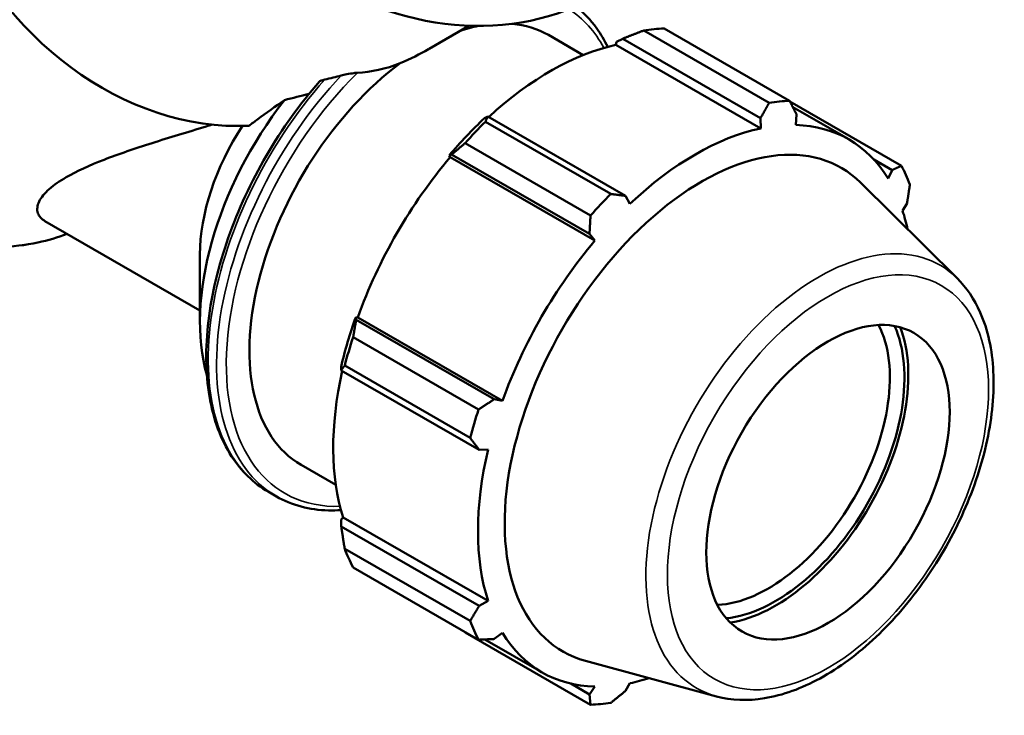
# Model space of a CAD drawing. Header units: millimetres. Extents: x 0 to 1069, y -425 to 838.
# Tile 9 of 10: x 914 to 1057, y 611 to 712. Entities that reach past the tile are written whole.
import ezdxf

# ---------------------------------------------------------------- set-up
doc = ezdxf.new("R2010")
doc.units = ezdxf.units.MM
doc.layers.add('Visible (ANSI)', color=7, linetype='Continuous', lineweight=50)
doc.layers.add('Visible Narrow (ANSI)', color=7, linetype='Continuous', lineweight=35)

msp = doc.modelspace()

# ---------------------------------------------------------------- linework, layer by layer
at = {"layer": 'Visible (ANSI)'}
for p, q in [((973.723, 707.743), (979.511, 711.102)), ((991.067, 709.767), (996.119, 706.858)), ((1023.125, 699.925), (1004.906, 710.416)), ((1007.869, 710.703), (1026.088, 700.212)), ((1000.869, 708.319), (1000.971, 708.752)), ((1000.869, 708.319), (1021.896, 696.21)), ((1000.971, 708.752), (1001.854, 709.227)), ((1001.854, 709.227), (1021.871, 697.7)), ((1042.341, 690.78), (1026.141, 700.109)), ((1026.559, 699.299), (1034.681, 694.622)), ((982.258, 697.942), (981.783, 697.702)), ((1002.275, 686.415), (982.258, 697.942)), ((1026.979, 696.703), (1027.118, 698.208)), ((981.921, 697.18), (1000.139, 686.688)), ((1021.871, 697.7), (1021.896, 696.21)), ((997.176, 683.563), (978.958, 694.054)), ((976.645, 692.283), (977.01, 692.407)), ((976.802, 692.025), (976.645, 692.283)), ((977.01, 692.407), (997.028, 680.88)), ((976.802, 692.025), (997.829, 679.916)), ((1038.321, 691.696), (1040.975, 690.167)), ((1040.975, 690.167), (1040.403, 688.913)), ((1050.414, 674.457), (1036.393, 688.332)), ((1002.912, 685.278), (1002.275, 686.415)), ((1042.508, 684.248), (1043.148, 685.352)), ((917.942, 682.754), (940.451, 669.791)), ((997.028, 680.88), (997.829, 679.916)), ((940.451, 677.908), (940.451, 668.055)), ((963.154, 668.407), (963.077, 668.783)), ((963.077, 668.783), (963.378, 668.775)), ((983.171, 656.88), (963.154, 668.407)), ((963.378, 668.775), (984.405, 656.666)), ((962.705, 665.903), (980.923, 655.412)), ((960.949, 661.616), (960.98, 661.089)), ((960.98, 661.089), (980.998, 649.562)), ((979.696, 651.279), (961.477, 661.771)), ((984.405, 656.666), (983.171, 656.88)), ((980.998, 649.562), (982.3, 649.576)), ((955.137, 647.373), (960.189, 644.464)), ((950.353, 643.481), (951.555, 642.789)), ((960.949, 639.432), (961.273, 639.736)), ((960.98, 638.432), (960.949, 639.432)), ((961.273, 639.736), (982.3, 627.628)), ((980.998, 626.905), (960.98, 638.432)), ((961.477, 635.195), (979.696, 624.704)), ((980.923, 621.985), (962.705, 632.476)), ((982.3, 627.628), (980.998, 626.905)), ((978.958, 623.044), (997.176, 612.553)), ((983.171, 622.09), (984.405, 622.963)), ((981.839, 622.026), (990.127, 617.254)), ((1015.465, 613.767), (996.427, 618.93)), ((997.028, 614.048), (994.308, 615.614)), ((997.829, 615.173), (997.028, 614.048)), ((1002.275, 614.557), (1002.912, 615.666))]:
    msp.add_line(p, q, dxfattribs=at)
for centre, major_axis, ratio, start_param, end_param in [((973.332, 759.212), (-25.247, 43.506), 0.8159693, 0, 3.1415927), ((939.099, 739.346), (-22.442, 38.672), 0.8159693, 0, 2.7446746), ((973.102, 678.57), (-17.965, -31.197), 0.5780931, 3.6142517, 3.7233705), ((973.102, 678.57), (17.965, 31.197), 0.5780931, 0, 0.2607917), ((993.413, 666.874), (23.954, 41.596), 0.5780931, 0.3435016, 0.4380292), ((991.377, 668.046), (22.277, 38.684), 0.5780931, 0.4780318, 1.0719493), ((973.102, 678.57), (-17.965, -31.197), 0.5780931, 4.065497, 6.2831853), ((973.102, 759.078), (14.483, 54.293), 0.5176373, 3.3030056, 3.5044866), ((965.907, 682.714), (-17.965, -31.197), 0.5780931, 4.4686346, 5.7788408), ((1011.632, 656.382), (23.954, 41.596), 0.5780931, 0.3435016, 0.4380292), ((957.352, 687.64), (-11.928, -20.713), 0.5780931, 4.6125352, 5.4958534), ((991.377, 668.046), (-22.516, -39.1), 0.5780931, 4.2304897, 4.4050227), ((993.413, 666.874), (23.954, 41.596), 0.5780931, 1.1288997, 1.2234273), ((1012.404, 655.938), (22.277, 38.684), 0.5780931, 5.975819, 6.5866842), ((1012.404, 655.938), (-22.277, -38.684), 0.5780931, 3.6196245, 4.2304897), ((1013.354, 655.391), (20.213, 35.101), 0.5780931, 6.1320197, 9.5759436), ((991.377, 668.046), (22.277, 38.684), 0.5780931, 1.26343, 1.8742952), ((1011.632, 656.382), (23.954, 41.596), 0.5780931, 5.8412887, 5.9358163), ((1011.632, 656.382), (-23.954, -41.596), 0.5780931, 4.2704924, 4.36502), ((1012.404, 655.938), (22.277, 38.684), 0.5780931, 5.7136978, 5.8012861), ((1012.404, 655.938), (-22.277, -38.684), 0.5780931, 4.4050227, 5.0158879), ((991.377, 668.046), (-22.516, -39.1), 0.5780931, 5.0158879, 5.1904208), ((1022.976, 649.85), (12.476, 21.665), 0.5780931, 3.495953, 5.928825), ((1024.037, 649.239), (13.224, 22.964), 0.5780931, 3.5347316, 5.8900464), ((1024.037, 649.239), (13.621, 23.652), 0.5780931, 3.5786831, 5.8460948), ((993.413, 666.874), (23.954, 41.596), 0.5780931, 1.9142979, 2.0088255), ((991.377, 668.046), (22.277, 38.684), 0.5780931, 2.0656152, 2.6596934), ((1011.632, 656.382), (-23.954, -41.596), 0.5780931, 5.0558906, 5.1504181), ((1012.404, 655.938), (-22.277, -38.684), 0.5780931, 5.1904208, 5.8012861), ((993.413, 666.874), (-23.954, -41.596), 0.5780931, 5.8412887, 5.9358163), ((1011.632, 656.382), (-23.954, -41.596), 0.5780931, 5.8412887, 5.9358163), ((1012.404, 655.938), (-22.277, -38.684), 0.5780931, 5.975819, 6.5866842), ((1012.404, 655.938), (22.277, 38.684), 0.5780931, 3.6196245, 3.7110801), ((1011.632, 656.382), (-23.954, -41.596), 0.5780931, 0.3435016, 0.4380292)]:
    msp.add_ellipse(centre, major_axis=major_axis, ratio=ratio, start_param=start_param, end_param=end_param, dxfattribs=at)
msp.add_ellipse((1031.668, 644.844), major_axis=(-12.476, -21.665), ratio=0.5780931, dxfattribs=at)
for points, knots in [([(883.258, 755.404), (880.101, 753.572), (877.301, 751.128), (872.686, 745.257), (870.876, 741.827), (868.419, 734.306), (867.785, 730.21), (867.763, 721.767), (868.385, 717.42), (870.825, 708.926), (872.646, 704.78), (877.304, 697.113), (880.14, 693.594), (886.544, 687.542), (890.111, 685.01), (897.614, 681.2), (901.548, 679.919), (909.369, 678.753), (913.256, 678.858), (918.377, 679.965), (919.788, 680.383), (921.156, 680.903)], [4.7151184, 4.7151184, 4.7151184, 4.7151184, 5.0290191, 5.0290191, 5.3450479, 5.3450479, 5.6649141, 5.6649141, 5.9872596, 5.9872596, 6.3105437, 6.3105437, 6.6340145, 6.6340145, 6.9572205, 6.9572205, 7.279299, 7.279299, 7.5985804, 7.5985804, 7.7239475, 7.7239475, 7.7239475, 7.7239475]), ([(999.671, 708.036), (999.202, 708.997), (998.67, 709.895), (997.198, 711.953), (996.185, 713.028), (995.053, 713.929)], [5.12719605, 5.12719605, 5.12719605, 5.12719605, 5.24234528, 5.24234528, 5.41283751, 5.41283751, 5.41283751, 5.41283751]), ([(973.723, 707.743), (973.695, 707.727), (973.666, 707.71), (972.423, 706.994), (971.039, 706.312), (969.539, 705.66)], [2.21630911, 2.21630911, 2.21630911, 2.21630911, 2.22851728, 2.22851728, 2.74388204, 2.74388204, 2.74388204, 2.74388204]), ([(963.324, 704.287), (963.192, 704.281), (963.015, 704.263), (962.499, 704.194), (962.136, 704.135), (961.484, 704.007), (961.214, 703.948), (960.976, 703.886)], [-0.24193774, -0.24193774, -0.24193774, -0.24193774, -0.17386409, -0.17386409, -0.07484365, -0.07484365, 0, 0, 0, 0]), ([(957.807, 703.005), (954.971, 699.772), (952.365, 696.141), (947.875, 688.45), (945.991, 684.392), (943.131, 676.247), (942.157, 672.162), (941.224, 664.363), (941.268, 660.65), (942.397, 653.981), (943.481, 651.02), (946.458, 646.429), (948.251, 644.692), (950.353, 643.481)], [0.4537683, 0.4537683, 0.4537683, 0.4537683, 0.7770875, 0.7770875, 1.1000882, 1.1000882, 1.4233701, 1.4233701, 1.7473292, 1.7473292, 2.0704716, 2.0704716, 2.3581282, 2.3581282, 2.3581282, 2.3581282]), ([(958.602, 703.301), (958.495, 703.275), (958.39, 703.248), (958.203, 703.193), (958.119, 703.165), (957.972, 703.109), (957.91, 703.08), (957.839, 703.035), (957.82, 703.02), (957.807, 703.005)], [-0.45145611, -0.45145611, -0.45145611, -0.45145611, -0.41068155, -0.41068155, -0.37392078, -0.37392078, -0.33754817, -0.33754817, -0.31750342, -0.31750342, -0.31750342, -0.31750342]), ([(947.598, 696.601), (948.004, 696.908), (948.417, 697.217), (950.092, 698.453), (951.407, 699.391), (952.741, 700.321)], [2.0022793, 2.0022793, 2.0022793, 2.0022793, 2.3034526, 2.3034526, 3.2010654, 3.2010654, 3.2010654, 3.2010654]), ([(942.22, 696.752), (941.935, 696.665), (941.65, 696.578), (938.646, 695.667), (935.999, 694.874), (930.993, 693.284), (928.638, 692.488), (924.407, 690.843), (922.531, 689.993), (920.093, 688.578), (919.254, 688.005), (917.901, 686.815), (917.39, 686.198), (916.815, 685.001), (916.751, 684.42), (917.076, 683.449), (917.43, 683.049), (917.942, 682.754)], [-10.7668377, -10.7668377, -10.7668377, -10.7668377, -10.6713209, -10.6713209, -9.7548649, -9.7548649, -8.8384089, -8.8384089, -7.9219529, -7.9219529, -7.3752525, -7.3752525, -6.8285521, -6.8285521, -6.2818518, -6.2818518, -5.7759968, -5.7759968, -5.7759968, -5.7759968]), ([(1015.465, 613.767), (1017.66, 613.172), (1020.031, 613.096), (1025.108, 613.92), (1027.828, 614.913), (1033.301, 617.904), (1036.051, 619.945), (1041.232, 624.823), (1043.663, 627.659), (1047.972, 633.829), (1049.853, 637.16), (1052.894, 644.003), (1054.053, 647.514), (1055.525, 654.399), (1055.835, 657.771), (1055.52, 664.053), (1054.895, 666.966), (1052.931, 671.396), (1051.806, 673.08), (1050.414, 674.457)], [2.5092938, 2.5092938, 2.5092938, 2.5092938, 2.7980291, 2.7980291, 3.1162465, 3.1162465, 3.447868, 3.447868, 3.7788264, 3.7788264, 4.1081571, 4.1081571, 4.4375704, 4.4375704, 4.7687038, 4.7687038, 5.100029, 5.100029, 5.3485553, 5.3485553, 5.3485553, 5.3485553]), ([(951.555, 642.789), (953.788, 641.503), (956.361, 640.818), (959.721, 640.741), (960.333, 640.756), (960.953, 640.801)], [2.3581282, 2.3581282, 2.3581282, 2.3581282, 2.66373117, 2.66373117, 2.730653, 2.730653, 2.730653, 2.730653])]:
    msp.add_open_spline(points, degree=3, knots=knots, dxfattribs=at)
for points, weights in [([(1001.854, 709.227), (1003.336, 709.817), (1004.906, 710.416)], [1.00445291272, 1.00844685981, 1.01163019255]), ([(1021.871, 697.7), (1022.489, 698.787), (1023.125, 699.925)], [1.00286255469, 1.001839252, 1]), ([(1026.088, 700.212), (1026.618, 699.187), (1027.118, 698.208)], [1, 1.001839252, 1.00286255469]), ([(981.921, 697.18), (982.079, 697.576), (982.258, 697.942)], [1.01163019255, 1.00844685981, 1.00445291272]), ([(977.01, 692.407), (977.951, 693.222), (978.958, 694.054)], [1.00445291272, 1.00844685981, 1.01163019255]), ([(1040.975, 690.167), (1041.648, 690.465), (1042.341, 690.78)], [1.00286255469, 1.001839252, 1]), ([(1043.568, 688.061), (1043.358, 686.676), (1043.148, 685.352)], [1, 1.001839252, 1.00286255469]), ([(1000.139, 686.688), (1001.233, 686.546), (1002.275, 686.415)], [1, 1.001839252, 1.00286255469]), ([(997.028, 680.88), (997.105, 682.192), (997.176, 683.563)], [1.00286255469, 1.001839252, 1]), ([(962.705, 665.903), (962.921, 667.188), (963.154, 668.407)], [1.01163019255, 1.00844685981, 1.00445291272]), ([(960.98, 661.089), (961.21, 661.43), (961.477, 661.771)], [1.00445291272, 1.00844685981, 1.01163019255]), ([(980.923, 655.412), (982.074, 656.159), (983.171, 656.88)], [1, 1.001839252, 1.00286255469]), ([(980.998, 649.562), (980.364, 650.4), (979.696, 651.279)], [1.00286255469, 1.001839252, 1]), ([(961.477, 635.195), (961.21, 636.854), (960.98, 638.432)], [1.01163019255, 1.00844685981, 1.00445291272]), ([(979.696, 624.704), (980.364, 625.824), (980.998, 626.905)], [1, 1.001839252, 1.00286255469]), ([(978.958, 623.044), (978.907, 623.11), (978.856, 623.175)], [1.01163019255, 1.01146906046, 1.01130585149]), ([(983.171, 622.09), (982.074, 622.036), (980.923, 621.985)], [1.00286255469, 1.001839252, 1]), ([(997.176, 612.553), (997.105, 613.313), (997.028, 614.048)], [1, 1.001839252, 1.00286255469]), ([(1002.275, 614.557), (1001.233, 613.714), (1000.139, 612.84)], [1.00286255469, 1.001839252, 1])]:
    msp.add_rational_spline(points, weights, degree=2, dxfattribs=at)
for points in [[(960.976, 703.886), (960.188, 703.685), (959.395, 703.489), (958.602, 703.301)], [(956.311, 701.237), (955.124, 700.919), (953.93, 700.614), (952.741, 700.321)]]:
    msp.add_open_spline(points, degree=3, dxfattribs=at)
at = {"layer": 'Visible Narrow (ANSI)'}
for centre, major_axis, ratio, start_param, end_param in [((904.297, 719.15), (21.04, -36.255), 0.8159693, 3.1415927, 6.1476671), ((973.102, 678.57), (20.341, 35.322), 0.5780931, 5.9404403, 6.2526231), ((972.395, 678.978), (-20.84, -36.189), 0.5780931, 4.32212, 6.2831853), ((973.102, 678.57), (-20.341, -35.322), 0.5780931, 4.271183, 6.6259304), ((971.193, 679.67), (-20.84, -36.189), 0.5780931, 4.3655654, 6.2831853), ((1030.268, 645.651), (17.676, 30.695), 0.5780931, 6.1320197, 9.5759436)]:
    msp.add_ellipse(centre, major_axis=major_axis, ratio=ratio, start_param=start_param, end_param=end_param, dxfattribs=at)
msp.add_ellipse((1031.668, 644.844), major_axis=(-16.456, -28.576), ratio=0.5780931, dxfattribs=at)

doc.saveas('drawing.dxf')
